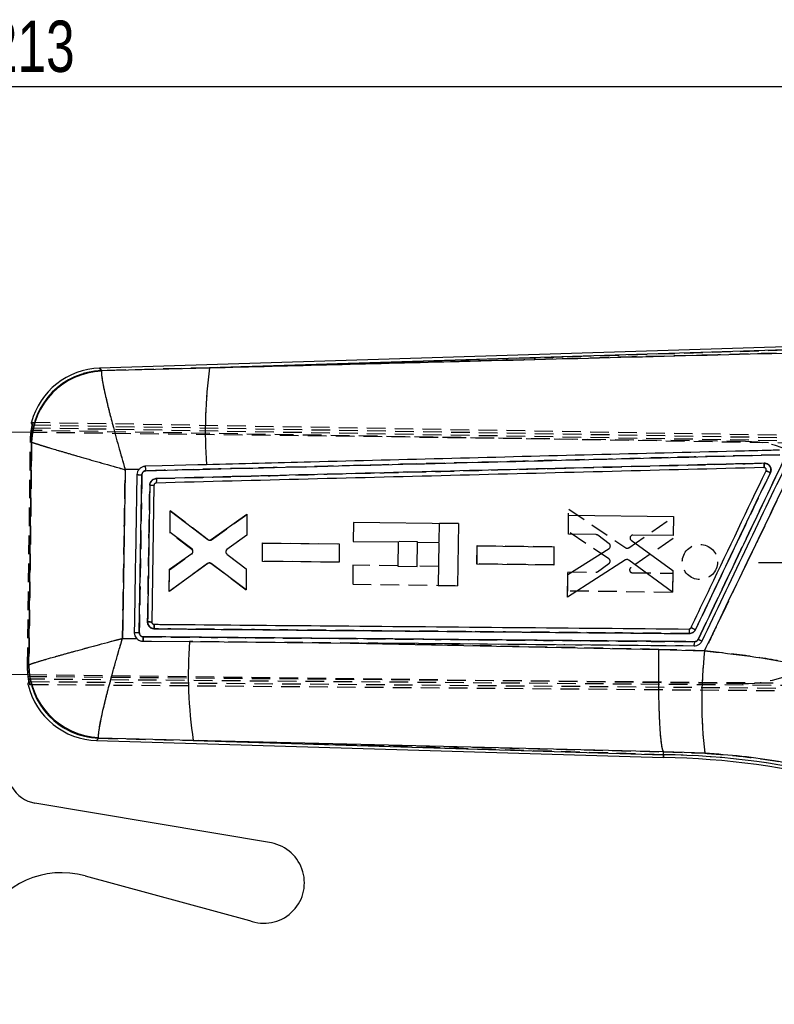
# Model space of a CAD drawing. Extents: x 72 to 515, y 20 to 374.
# Tile 10 of 25: x 167 to 235, y 285 to 374. Entities that reach past the tile are written whole.
import ezdxf

# ---------------------------------------------------------------- set-up
doc = ezdxf.new("R2010")
doc.units = 0
doc.header["$LTSCALE"] = 1.333333
doc.linetypes.add('HIDDEN', pattern=[1.905, 1.27, -0.635])
doc.layers.get('0').update_dxf_attribs({"linetype": 'CONTINUOUS'})
doc.styles.add('SLDTEXTSTYLE0', font='TXT', dxfattribs={"width": 0.75})
doc.dimstyles.new('SLDDIMSTYLE2', dxfattribs={"dimtxt": 4.666667, "dimasz": 4.402667, "dimexe": 0, "dimexo": 0.0625, "dimgap": 1.166667, "dimtad": 1, "dimdec": 0, "dimrnd": 1e-09, "dimzin": 12, "dimtxsty": 'SLDTEXTSTYLE0', "dimsah": 1, "dimcen": 0.09, "dimazin": 3, "dimtfac": 1, "dimtdec": 0, "dimtofl": 0, "dimtmove": 0, "dimatfit": 3, "dimtolj": 1, "dimtzin": 12})

# ---------------------------------------------------------------- blocks, each defined once
blk = doc.blocks.new('_D_4')
at = {"color": 179, "linetype": 'CONTINUOUS'}
for p, q in [((233.727, 324.899), (294.695, 324.899)), ((293.362, 324.899), (293.362, 272.832)), ((147.305, 272.832), (294.695, 272.832))]:
    blk.add_line(p, q, dxfattribs=at)
for points in [[(293.362, 324.899), (292.684, 320.497), (294.039, 320.497)], [(293.362, 272.832), (294.039, 277.235), (292.684, 277.235)]]:
    blk.add_solid(points, dxfattribs=at)
at = {"color": 179, "linetype": 'CONTINUOUS', "insert": (287.346, 291.2, 0.1), "char_height": 4.6667, "attachment_point": 1, "rotation": 90, "style": 'SLDTEXTSTYLE0'}
blk.add_mtext('52', dxfattribs=at)
blk = doc.blocks.new('_D_5')
at = {"color": 179, "linetype": 'CONTINUOUS'}
for p, q in [((72.475, 332.068), (72.475, 369.467)), ((285.136, 322.906), (285.136, 369.467)), ((285.136, 368.134), (72.475, 368.134))]:
    blk.add_line(p, q, dxfattribs=at)
for points in [[(72.475, 368.134), (76.878, 367.457), (76.878, 368.811)], [(285.136, 368.134), (280.734, 368.811), (280.734, 367.457)]]:
    blk.add_solid(points, dxfattribs=at)
at = {"color": 179, "linetype": 'CONTINUOUS', "insert": (163.742, 374.15, 0.1), "char_height": 4.6667, "attachment_point": 1, "style": 'SLDTEXTSTYLE0'}
blk.add_mtext('213', dxfattribs=at)

msp = doc.modelspace()

# ---------------------------------------------------------------- linework, layer by layer
at = {"color": 7, "linetype": 'CONTINUOUS'}
for p, q in [((241.955, 344.6663), (173.8026, 342.5547)), ((241.9633, 344.396), (183.8152, 342.5944)), ((173.9941, 342.3474), (173.9831, 342.2894)), ((173.9941, 342.3474), (183.8152, 342.5944)), ((167.593, 336.7208), (165.5387, 336.7468)), ((167.585, 336.7209), (167.6067, 336.8979)), ((167.6207, 335.8562), (167.5248, 335.9416)), ((167.6335, 335.8404), (167.6207, 335.8562)), ((177.4146, 333.3738), (176.1465, 333.3366)), ((177.4271, 318.5213), (177.659, 332.8751)), ((178.7606, 331.9214), (178.5577, 319.4901)), ((180.2199, 327.6402), (180.2451, 329.6001)), ((180.2451, 329.6001), (183.6568, 326.9885)), ((183.9583, 326.9832), (187.2159, 329.3018)), ((187.2159, 329.3018), (187.1911, 327.3772)), ((196.8955, 328.5341), (196.8738, 326.8204)), ((206.4346, 328.4134), (196.8955, 328.5341)), ((216.4376, 327.4602), (216.4599, 329.1967)), ((216.4599, 329.1967), (225.9991, 329.0777)), ((225.9991, 329.0777), (225.9767, 327.3412)), ((182.2037, 326.141), (180.2199, 327.6402)), ((206.4346, 328.4134), (206.3631, 322.7715)), ((187.1911, 327.3772), (185.3956, 326.07)), ((188.615, 325.0008), (188.6364, 326.6671)), ((188.6364, 326.6671), (195.6099, 326.5801)), ((196.8738, 326.8204), (200.9625, 326.7686)), ((200.9625, 326.7686), (200.9347, 324.5703)), ((202.7024, 324.5479), (202.7302, 326.7463)), ((202.7302, 326.7463), (204.6593, 326.7218)), ((204.6593, 326.7218), (204.6095, 322.7937)), ((218.9698, 327.4286), (216.4376, 327.4602)), ((220.1516, 326.6044), (219.1182, 327.3782)), ((222.1443, 326.9269), (225.9361, 324.1811)), ((225.9767, 327.3412), (222.2972, 327.3871)), ((195.6099, 326.5801), (195.5885, 324.9139)), ((208.1283, 324.7498), (208.1496, 326.4161)), ((208.1496, 326.4161), (215.1233, 326.3291)), ((215.1233, 326.3291), (215.1019, 324.6629)), ((216.3908, 323.809), (220.1352, 326.1851)), ((180.1769, 324.2918), (182.1976, 325.7299)), ((185.3891, 325.6623), (187.1517, 324.3098)), ((195.5885, 324.9139), (188.615, 325.0008)), ((221.6316, 325.1292), (216.3643, 321.7456)), ((225.9105, 322.1872), (221.9187, 325.1202)), ((183.6646, 324.8126), (180.1508, 322.261)), ((180.1508, 322.261), (180.1769, 324.2918)), ((187.1274, 322.4208), (183.9664, 324.8097)), ((187.1517, 324.3098), (187.1274, 322.4208)), ((200.9347, 324.5703), (202.7024, 324.5479)), ((215.1019, 324.6629), (208.1283, 324.7498)), ((225.9361, 324.1811), (225.9105, 322.1872)), ((216.3643, 321.7456), (216.3908, 323.809)), ((204.6095, 322.7937), (206.3631, 322.7715)), ((178.5577, 319.4901), (178.5577, 319.4901)), ((178.7407, 319.2841), (178.7601, 319.2829)), ((175.8983, 317.9983), (177.221, 317.9712)), ((181.9863, 317.707), (182.2903, 317.7044)), ((182.2903, 317.7044), (196.5862, 317.5797)), ((196.5862, 317.5797), (224.6748, 317.0058)), ((224.6748, 317.0058), (228.8225, 316.8793)), ((167.2659, 315.4943), (167.3657, 315.5811)), ((167.3657, 315.5811), (167.3821, 315.6017)), ((165.2602, 314.7486), (167.3134, 314.7226)), ((167.3223, 314.5453), (167.3004, 314.7745)), ((173.7447, 308.9232), (173.7287, 308.9992)), ((182.3351, 308.7199), (173.7447, 308.9232)), ((173.5467, 308.7142), (225.0824, 307.1618)), ((182.3351, 308.7199), (225.0882, 307.4321)), ((225.0882, 307.4321), (225.0936, 307.686)), ((225.0936, 307.686), (225.0933, 307.687)), ((228.8359, 307.5634), (225.0936, 307.686)), ((189.4438, 299.4109), (167.9413, 303.0337)), ((172.4891, 296.424), (187.444, 292.348))]:
    msp.add_line(p, q, dxfattribs=at)
at = {"color": 7, "linetype": 'HIDDEN'}
for p, q in [((183.8152, 342.5944), (241.9633, 344.396)), ((173.9941, 342.3474), (173.8026, 342.5547)), ((173.9941, 342.3474), (173.9831, 342.2894)), ((183.8152, 342.5944), (173.9941, 342.3474)), ((167.6288, 337.6478), (254.5955, 336.1672)), ((167.6757, 337.3956), (255.0592, 335.9354)), ((167.5248, 335.9416), (167.6514, 337.1474)), ((232.5333, 335.8986), (167.593, 336.7208)), ((254.9402, 335.4385), (167.6067, 336.8979)), ((167.6514, 337.1474), (254.4762, 335.6691)), ((167.2659, 315.4943), (167.5248, 335.9416)), ((167.5248, 335.9416), (167.6207, 335.8562)), ((167.6207, 335.8562), (167.6335, 335.8404)), ((176.1465, 333.3366), (177.4146, 333.3738)), ((234.2211, 333.5248), (234.2203, 333.5248)), ((234.3495, 333.4814), (234.2899, 333.5139)), ((180.2185, 327.579), (180.2439, 329.6098)), ((180.2439, 329.6098), (183.6919, 326.97)), ((216.44, 327.6948), (216.4657, 329.7581)), ((216.4657, 329.7581), (221.6457, 326.2423)), ((183.9937, 326.9653), (187.2142, 329.2734)), ((187.2142, 329.2734), (187.1906, 327.3844)), ((204.6815, 328.478), (204.6593, 326.7244)), ((206.4351, 328.4558), (204.6815, 328.478)), ((206.4351, 328.4558), (206.4346, 328.419)), ((221.9329, 326.244), (225.9977, 329.0749)), ((225.9977, 329.0749), (225.9728, 327.081)), ((182.2022, 326.0902), (180.2185, 327.579)), ((220.123, 325.2246), (216.44, 327.6948)), ((187.1906, 327.3844), (185.3944, 326.0769)), ((188.6154, 325.0103), (188.6362, 326.6766)), ((188.6362, 326.6766), (195.6097, 326.5869)), ((200.9628, 326.795), (200.9625, 326.7694)), ((202.7306, 326.7727), (200.9628, 326.795)), ((202.7302, 326.747), (202.7306, 326.7727)), ((225.9728, 327.081), (222.1127, 324.4321)), ((195.6097, 326.5869), (195.5889, 324.9207)), ((208.1288, 324.7671), (208.1496, 326.4334)), ((208.1496, 326.4334), (215.1231, 326.3438)), ((215.1231, 326.3438), (215.1024, 324.6776)), ((180.1767, 324.2306), (182.1978, 325.6791)), ((185.3905, 325.6692), (187.1524, 324.317)), ((195.5889, 324.9207), (188.6154, 325.0103)), ((183.629, 324.7951), (180.1523, 322.2707)), ((180.1523, 322.2707), (180.1767, 324.2306)), ((187.1284, 322.3924), (183.9306, 324.7927)), ((187.1524, 324.317), (187.1284, 322.3924)), ((196.8463, 324.6484), (196.8246, 322.9347)), ((200.935, 324.5967), (196.8463, 324.6484)), ((204.6318, 324.5499), (202.7027, 324.5743)), ((215.1024, 324.6776), (208.1288, 324.7671)), ((216.3727, 322.3069), (216.3944, 324.0435)), ((216.3944, 324.0435), (218.9265, 324.011)), ((219.0761, 324.0576), (220.1288, 324.8049)), ((222.2539, 323.9682), (225.9334, 323.9209)), ((225.9334, 323.9209), (225.9118, 322.1844)), ((196.8246, 322.9347), (206.3637, 322.8139)), ((225.9118, 322.1844), (216.3727, 322.3069)), ((178.5577, 319.4901), (178.5577, 319.4901)), ((178.7407, 319.2841), (178.7601, 319.2829)), ((177.221, 317.9712), (175.8983, 317.9983)), ((182.2903, 317.7044), (181.9863, 317.707)), ((228.8225, 316.8793), (224.6748, 317.0058)), ((167.3657, 315.5811), (167.2659, 315.4943)), ((167.3821, 315.6017), (167.3657, 315.5811)), ((167.3604, 314.2947), (167.3004, 314.7745)), ((167.3134, 314.7226), (232.2548, 313.9004)), ((167.3223, 314.5453), (270.5451, 313.6562)), ((270.4406, 313.4394), (167.3604, 314.2947)), ((270.7512, 312.9368), (167.3239, 313.795)), ((270.855, 313.1547), (167.378, 314.046)), ((173.5467, 308.7142), (173.7447, 308.9232)), ((173.7447, 308.9232), (173.7287, 308.9992)), ((173.7447, 308.9232), (182.3351, 308.7199)), ((225.0882, 307.4321), (182.3351, 308.7199)), ((225.0882, 307.4321), (225.0936, 307.686)), ((225.0933, 307.687), (225.0936, 307.686)), ((225.0936, 307.686), (228.8359, 307.5634))]:
    msp.add_line(p, q, dxfattribs=at)
at = {"color": 8, "linetype": 'CONTINUOUS'}
for p, q in [((173.8026, 342.5547), (173.9941, 342.3474)), ((173.7447, 308.9232), (173.5467, 308.7142)), ((225.0824, 307.1628), (225.0882, 307.4321))]:
    msp.add_line(p, q, dxfattribs=at)
at = {"color": 7, "linetype": 'CONTINUOUS', "flags": 128}
for points in [[(183.5297, 333.7866), (182.7368, 333.7663), (179.4959, 333.6835), (177.9819, 333.6448)], [(177.7614, 317.7436), (178.5233, 317.737), (181.9863, 317.707)], [(227.8645, 317.302), (202.8123, 317.5249), (196.5862, 317.5797)], [(225.0933, 307.687), (197.5566, 308.3521), (182.3351, 308.7199)]]:
    msp.add_lwpolyline(points, dxfattribs=at)
at = {"color": 7, "linetype": 'HIDDEN', "flags": 128}
for points in [[(224.6748, 317.0058), (206.4508, 317.3791), (196.5862, 317.5797)], [(182.3351, 308.7199), (197.5566, 308.3521), (225.0933, 307.687)]]:
    msp.add_lwpolyline(points, dxfattribs=at)
at = {"color": 7, "linetype": 'HIDDEN'}
msp.add_circle((228.3944, 324.9501), 1.6, dxfattribs=at)
at = {"color": 7, "linetype": 'CONTINUOUS'}
for centre, radius, start, end in [((174.2432, 335.7284), 6.6237, 92.15451, 178.894692), ((174.0069, 335.9604), 6.5975, 91.533084, 165.193676), ((174.2703, 335.6563), 6.6393, 92.47931, 178.410986), ((227.1031, 336.7829), 43.6763, 172.353562, 183.933776), ((178.4218, 380.8558), 47.9868, 268.575427, 269.089148), ((178.971, 362.5583), 30.6376, 268.894364, 269.606476), ((219.0385, 300.333), 20.5038, 64.145259, 65.357297), ((177.9855, 358.3896), 39.8722, 268.57622, 269.197644), ((222.3537, 314.7734), 40.4739, 175.843426, 188.601667), ((226.4179, 317.6141), 1.4799, 347.825352, 3.240425), ((221.9364, 304.5737), 14.7442, 63.264303, 64.729403), ((270.0994, 312.2807), 41.5323, 173.642982, 186.521909), ((173.9895, 315.5426), 6.6239, 179.667259, 267.881942), ((174.0253, 315.6358), 6.6432, 180.294704, 267.441401), ((173.7454, 315.3087), 6.5975, 193.28118, 268.525669), ((224.2009, 237.7562), 69.4111, 75.274601, 89.27215), ((224.2009, 237.7562), 69.6815, 75.274601, 89.270386), ((168.4397, 305.992), 3, 209.661075, 260.436631), ((188.7524, 295.7921), 3.6843, 249.197051, 79.183971), ((170.3854, 288.7055), 8, 74.754211, 153.271631)]:
    msp.add_arc(centre, radius, start, end, dxfattribs=at)
at = {"color": 7, "linetype": 'HIDDEN'}
for centre, radius, start, end in [((174.2432, 335.7284), 6.6237, 92.15451, 178.894692), ((174.2703, 335.6563), 6.6393, 92.47931, 178.410986), ((227.1031, 336.7829), 43.6763, 172.353562, 183.933776), ((232.3941, 324.8995), 11, 269.274601, 89.274601), ((178.2875, 378.6352), 45.7636, 268.67448, 269.213153), ((179.2771, 367.2562), 35.3386, 268.545125, 269.1625), ((219.2591, 300.9236), 19.875, 63.975199, 65.225557), ((177.4676, 332.0105), 13.4892, 267.991355, 269.828284), ((222.3537, 314.7734), 40.4739, 175.843426, 188.601667), ((226.4179, 317.6142), 1.4799, 347.820456, 3.235558), ((221.8754, 304.4118), 14.9162, 63.334895, 64.783088), ((270.0994, 312.2807), 41.5323, 173.642982, 186.521909), ((173.9895, 315.5426), 6.6239, 179.667259, 267.881942), ((174.0253, 315.6358), 6.6432, 180.294704, 267.441401), ((224.2009, 237.7562), 69.6815, 75.274601, 89.270386)]:
    msp.add_arc(centre, radius, start, end, dxfattribs=at)
at = {"color": 7, "linetype": 'CONTINUOUS'}
for points, knots in [([(183.8152, 342.5944), (191.3827, 342.7883), (209.4025, 343.2498), (227.4228, 343.7123), (237.8754, 343.9806)], [0, 0, 0, 0, 0.41995866, 1, 1, 1, 1]), ([(173.9831, 342.2894), (173.9802, 342.2038), (173.9745, 342.0326), (174.0468, 341.5196), (174.1752, 340.8389), (174.3712, 339.9396), (174.6459, 338.7945), (175.0328, 337.2887), (175.5308, 335.4609), (175.9329, 334.0613), (176.1446, 333.3429), (176.1465, 333.3366)], [0, 0, 0, 0, 0.1063495, 0.2127071, 0.3159332, 0.4191703, 0.5453603, 0.6715733, 0.8309004, 0.9985165, 1, 1, 1, 1]), ([(167.6067, 336.8979), (167.6158, 336.9544), (167.634, 337.0674), (167.6585, 337.2178), (167.6749, 337.3305), (167.6792, 337.3838), (167.6766, 337.3928), (167.6757, 337.3956)], [0, 0, 0, 0, 0.2277139, 0.4554655, 0.6819316, 0.9046861, 1, 1, 1, 1]), ([(167.6757, 337.3956), (167.6539, 337.4378), (167.6103, 337.5223), (167.6226, 337.606), (167.6288, 337.6478)], [0, 0, 0, 0, 0.4997609, 1, 1, 1, 1]), ([(167.3821, 315.6017), (167.4236, 318.9487), (167.5073, 325.6949), (167.5912, 332.4412), (167.6335, 335.8404)], [0, 0, 0, 0, 0.4961313, 1, 1, 1, 1]), ([(167.6335, 335.8404), (167.6922, 335.8173), (167.8096, 335.7712), (168.2477, 335.6296), (168.8601, 335.4405), (169.6946, 335.1898), (170.7815, 334.8696), (172.2354, 334.4477), (174.0278, 333.9344), (175.4203, 333.5407), (176.1401, 333.3383), (176.1465, 333.3366)], [0, 0, 0, 0, 0.106349, 0.21270604, 0.31593199, 0.41916904, 0.54535904, 0.67157207, 0.83089935, 0.99851652, 1, 1, 1, 1]), ([(178.0171, 333.2374), (188.4064, 333.501), (207.6217, 333.9886), (226.8377, 334.4715), (235.6641, 334.6934)], [0, 0, 0, 0, 0.5406791, 1, 1, 1, 1]), ([(235.6296, 335.1086), (235.377, 335.1023), (234.0441, 335.0687), (228.3898, 334.926), (214.4324, 334.5731), (198.3987, 334.1659), (186.6865, 333.8671), (183.5297, 333.7866)], [0, 0, 0, 0, 0.0145447, 0.0767507, 0.3255746, 0.8182256, 1, 1, 1, 1]), ([(228.8225, 316.8793), (229.2208, 317.7057), (230.9364, 321.2643), (233.8622, 327.339), (236.3882, 332.5879), (237.5988, 335.1037)], [0, 0, 0, 0, 0.136056, 0.5859231, 1, 1, 1, 1]), ([(234.236, 333.9212), (225.0172, 333.6895), (206.5957, 333.2263), (188.1751, 332.759), (178.9729, 332.5256)], [0, 0, 0, 0, 0.5004385, 1, 1, 1, 1]), ([(236.0054, 334.1666), (234.7095, 331.4566), (232.1178, 326.0367), (229.5263, 320.6168), (228.2306, 317.9069)], [0, 0, 0, 0, 0.500012, 1, 1, 1, 1]), ([(236.3467, 334.001), (235.0505, 331.2911), (232.458, 325.8713), (229.8656, 320.4515), (228.5694, 317.7416)], [0, 0, 0, 0, 0.4999999, 1, 1, 1, 1]), ([(234.2203, 333.5248), (234.2234, 333.5307), (234.2296, 333.5427), (234.2357, 333.634), (234.2384, 333.7646), (234.2368, 333.869), (234.236, 333.9212)], [0, 0, 0, 0, 0.25, 0.5, 0.75, 1, 1, 1, 1]), ([(234.8019, 333.0514), (234.805, 333.0582), (234.8363, 333.1275), (234.8697, 333.2714), (234.8478, 333.4792), (234.7584, 333.6678), (234.6123, 333.815), (234.4305, 333.9079), (234.2989, 333.9169), (234.236, 333.9212)], [0, 0, 0, 0, 0.0182714, 0.1844508, 0.3507219, 0.5169996, 0.681388, 0.8477889, 1, 1, 1, 1]), ([(176.1465, 333.3366), (176.1052, 330.7439), (176.0238, 325.6311), (175.9398, 320.5183), (175.8983, 317.9983)], [0, 0, 0, 0, 0.5070976, 1, 1, 1, 1]), ([(177.2288, 332.8838), (177.2389, 332.9708), (177.2589, 333.1446), (177.3536, 333.3017), (177.4121, 333.3709), (177.4146, 333.3738)], [0, 0, 0, 0, 0.4890751, 0.978152, 1, 1, 1, 1]), ([(177.9819, 333.6448), (177.9411, 333.6418), (177.8584, 333.6358), (177.7365, 333.6013), (177.6192, 333.5472), (177.5081, 333.4726), (177.4461, 333.4071), (177.4146, 333.3738)], [0, 0, 0, 0, 0.1896949, 0.384348, 0.5831715, 0.7877598, 1, 1, 1, 1]), ([(177.659, 332.8751), (177.6605, 332.8966), (177.665, 332.9595), (177.7039, 333.0591), (177.7847, 333.1551), (177.8933, 333.2217), (177.9759, 333.2322), (178.0171, 333.2375)], [0, 0, 0, 0, 0.1154179, 0.3365862, 0.5577774, 0.7789854, 1, 1, 1, 1]), ([(178.0176, 333.2375), (178.0158, 333.2909), (178.0121, 333.3976), (178.0025, 333.5325), (177.9918, 333.6254), (177.985, 333.6384), (177.9817, 333.6448)], [0, 0, 0, 0, 0.252537, 0.5050741, 0.7576111, 1, 1, 1, 1]), ([(234.2211, 333.5248), (225.0105, 333.292), (206.5894, 332.8265), (188.169, 332.3565), (178.9589, 332.1214)], [0, 0, 0, 0, 0.5, 1, 1, 1, 1]), ([(227.5877, 318.9694), (227.7045, 319.2136), (228.2884, 320.4344), (230.5626, 325.1892), (232.7201, 329.6997), (234.4104, 333.2336)], [0, 0, 0, 0, 0.0513526, 0.256763, 1, 1, 1, 1]), ([(227.98, 318.7844), (229.1169, 321.1622), (231.3908, 325.9179), (233.6649, 330.6735), (234.8019, 333.0514)], [0, 0, 0, 0, 0.4999838, 1, 1, 1, 1]), ([(234.2899, 333.5139), (234.2888, 333.5143), (234.2668, 333.5217), (234.2434, 333.5233), (234.2211, 333.5248)], [0, 0, 0, 0, 0.050918, 1, 1, 1, 1]), ([(234.4104, 333.2336), (234.4174, 333.2534), (234.4325, 333.2959), (234.4279, 333.3656), (234.4007, 333.4309), (234.3539, 333.4847), (234.3114, 333.5041), (234.2899, 333.5139)], [0, 0, 0, 0, 0.1822414, 0.3920721, 0.5935178, 0.7952753, 1, 1, 1, 1]), ([(234.4104, 333.2336), (234.4154, 333.2315), (234.4265, 333.2268), (234.4856, 333.1997), (234.5791, 333.1562), (234.6786, 333.1096), (234.7546, 333.0737), (234.7897, 333.0571), (234.8019, 333.0514)], [0, 0, 0, 0, 0.1717981, 0.3866496, 0.601505, 0.8163656, 0.9362305, 1, 1, 1, 1]), ([(176.9948, 318.5298), (176.9993, 318.8004), (177.0217, 320.1535), (177.1008, 324.9382), (177.1735, 329.4523), (177.2288, 332.8838)], [0, 0, 0, 0, 0.0565615, 0.2828077, 1, 1, 1, 1]), ([(178.9729, 332.5256), (178.938, 332.5228), (178.835, 332.5147), (178.6716, 332.4495), (178.5139, 332.3149), (178.4043, 332.1336), (178.388, 331.9958), (178.3798, 331.9264)], [0, 0, 0, 0, 0.1130627, 0.3342076, 0.5552359, 0.7762076, 1, 1, 1, 1]), ([(178.9589, 332.1214), (178.9361, 332.1186), (178.8904, 332.1128), (178.8304, 332.076), (178.7857, 332.0229), (178.7641, 331.9679), (178.7615, 331.9332), (178.7606, 331.9214)], [0, 0, 0, 0, 0.2211271, 0.4422435, 0.6636523, 0.8855598, 1, 1, 1, 1]), ([(178.9729, 332.5256), (178.9739, 332.4726), (178.9759, 332.3667), (178.9736, 332.2333), (178.9678, 332.1399), (178.9617, 332.1276), (178.9586, 332.1214)], [0, 0, 0, 0, 0.25000002, 0.50000003, 0.75000002, 1, 1, 1, 1]), ([(178.3798, 331.9264), (178.3755, 331.6558), (178.3536, 330.3026), (178.2866, 326.1583), (178.2241, 322.2846), (178.179, 319.4935)], [0, 0, 0, 0, 0.0653014, 0.326507, 1, 1, 1, 1]), ([(183.6568, 326.9885), (183.6813, 326.9733), (183.7303, 326.943), (183.8174, 326.932), (183.8965, 326.946), (183.9397, 326.972), (183.9583, 326.9832)], [0, 0, 0, 0, 0.2662342, 0.5324601, 0.7988463, 1, 1, 1, 1]), ([(219.1182, 327.3782), (219.0937, 327.3934), (219.048, 327.4217), (218.9946, 327.4264), (218.9698, 327.4286)], [0, 0, 0, 0, 0.5361381, 1, 1, 1, 1]), ([(222.0475, 327.1955), (222.0431, 327.1672), (222.0343, 327.1106), (222.0578, 327.0267), (222.0979, 326.9647), (222.1321, 326.9368), (222.1443, 326.9269)], [0, 0, 0, 0, 0.2812514, 0.5624803, 0.8443408, 1, 1, 1, 1]), ([(222.2972, 327.3871), (222.2684, 327.3846), (222.2108, 327.3795), (222.1343, 327.3362), (222.0753, 327.2736), (222.0566, 327.2209), (222.0475, 327.1955)], [0, 0, 0, 0, 0.25436034, 0.5087513, 0.76235762, 1, 1, 1, 1]), ([(182.1976, 325.7299), (182.2194, 325.7491), (182.2629, 325.7874), (182.2906, 325.8481), (182.2983, 325.883), (182.2998, 325.8898)], [0, 0, 0, 0, 0.4462368, 0.8924986, 1, 1, 1, 1]), ([(182.2998, 325.8898), (182.3023, 325.9188), (182.3071, 325.977), (182.2773, 326.0608), (182.2372, 326.1136), (182.2093, 326.1364), (182.2037, 326.141)], [0, 0, 0, 0, 0.3075023, 0.6149883, 0.9229656, 1, 1, 1, 1]), ([(185.2934, 325.896), (185.2924, 325.8741), (185.2902, 325.823), (185.3158, 325.7452), (185.3553, 325.691), (185.3833, 325.6673), (185.3891, 325.6623)], [0, 0, 0, 0, 0.2492569, 0.5807094, 0.9122669, 1, 1, 1, 1]), ([(185.3956, 326.07), (185.374, 326.0504), (185.3309, 326.0113), (185.302, 325.9462), (185.2953, 325.9069), (185.2934, 325.896)], [0, 0, 0, 0, 0.41989597, 0.83981472, 1, 1, 1, 1]), ([(220.1352, 326.1851), (220.1582, 326.2028), (220.2055, 326.2391), (220.2289, 326.2942), (220.241, 326.3225)], [0, 0, 0, 0, 0.4858825, 1, 1, 1, 1]), ([(220.241, 326.3225), (220.247, 326.3507), (220.2592, 326.4071), (220.2404, 326.493), (220.2021, 326.5607), (220.166, 326.592), (220.1516, 326.6044)], [0, 0, 0, 0, 0.27269956, 0.54538121, 0.81858672, 1, 1, 1, 1]), ([(183.9664, 324.8097), (183.9419, 324.8247), (183.8928, 324.8547), (183.8058, 324.8652), (183.7265, 324.8507), (183.6834, 324.8242), (183.6646, 324.8126)], [0, 0, 0, 0, 0.2653298, 0.5306514, 0.7961296, 1, 1, 1, 1]), ([(221.9187, 325.1202), (221.8938, 325.1348), (221.8442, 325.1641), (221.7569, 325.1734), (221.684, 325.1587), (221.6453, 325.1369), (221.6316, 325.1292)], [0, 0, 0, 0, 0.2817685, 0.5635328, 0.8452849, 1, 1, 1, 1]), ([(178.179, 319.4935), (178.1806, 319.4566), (178.1851, 319.3512), (178.2461, 319.184), (178.372, 319.0258), (178.5412, 318.9165), (178.6849, 318.8783), (178.7683, 318.8755), (178.7833, 318.875)], [0, 0, 0, 0, 0.11520156, 0.32968121, 0.54416898, 0.73805937, 0.95271288, 1, 1, 1, 1]), ([(178.179, 319.4935), (178.1954, 319.4933), (178.2613, 319.4924), (178.3681, 319.4912), (178.4743, 319.4902), (178.5443, 319.4898), (178.5533, 319.49), (178.5577, 319.4901)], [0, 0, 0, 0, 0.0815227, 0.3269488, 0.5513, 0.77565, 1, 1, 1, 1]), ([(178.5577, 319.4901), (178.5598, 319.4669), (178.564, 319.4206), (178.5989, 319.3586), (178.6507, 319.3116), (178.7017, 319.2897), (178.7325, 319.2852), (178.7407, 319.2841)], [0, 0, 0, 0, 0.2297669, 0.459546, 0.6889867, 0.9178217, 1, 1, 1, 1]), ([(178.7601, 319.2829), (178.9327, 319.2814), (180.1854, 319.2706), (185.7589, 319.2223), (201.8005, 319.0825), (216.762, 318.949), (227.4027, 318.854)], [0, 0, 0, 0, 0.01064376, 0.07726343, 0.34374214, 1, 1, 1, 1]), ([(178.7833, 318.875), (178.7834, 318.9283), (178.7836, 319.0351), (178.7786, 319.17), (178.7705, 319.2639), (178.7636, 319.2766), (178.7601, 319.2829)], [0, 0, 0, 0, 0.2510064, 0.5020129, 0.7530193, 1, 1, 1, 1]), ([(178.7833, 318.875), (186.8904, 318.8031), (203.1045, 318.6593), (219.3187, 318.5119), (227.4259, 318.4381)], [0, 0, 0, 0, 0.5, 1, 1, 1, 1]), ([(227.4027, 318.854), (227.4248, 318.856), (227.4706, 318.86), (227.5319, 318.8944), (227.5696, 318.9351), (227.584, 318.9623), (227.5877, 318.9694)], [0, 0, 0, 0, 0.2880977, 0.5968056, 0.8955624, 1, 1, 1, 1]), ([(227.4027, 318.854), (227.4061, 318.8472), (227.413, 318.833), (227.4211, 318.7385), (227.4262, 318.6006), (227.426, 318.4923), (227.4259, 318.4381)], [0, 0, 0, 0, 0.2373838, 0.49158919, 0.74579459, 1, 1, 1, 1]), ([(227.4259, 318.4381), (227.4499, 318.4388), (227.5421, 318.4414), (227.6986, 318.4885), (227.8724, 318.607), (227.9441, 318.7252), (227.98, 318.7844)], [0, 0, 0, 0, 0.1050574, 0.4029157, 0.7006328, 1, 1, 1, 1]), ([(167.3821, 315.6017), (167.4393, 315.6263), (167.5536, 315.6754), (167.9758, 315.8133), (168.5721, 315.9947), (169.3955, 316.2347), (170.472, 316.5388), (171.9269, 316.9401), (173.7385, 317.4291), (175.1575, 317.8043), (175.892, 317.9966), (175.8983, 317.9983)], [0, 0, 0, 0, 0.1034006, 0.2068087, 0.3097971, 0.4127969, 0.5390384, 0.6653038, 0.8275778, 0.9985112, 1, 1, 1, 1]), ([(173.7287, 308.9992), (173.7243, 309.0861), (173.7155, 309.2619), (173.781, 309.7695), (173.9026, 310.4447), (174.0931, 311.3374), (174.3644, 312.4789), (174.677, 313.6937), (174.984, 314.8294), (175.265, 315.8355), (175.5687, 316.8909), (175.7851, 317.6215), (175.8965, 317.992), (175.8983, 317.9983)], [0, 0, 0, 0, 0.1021161, 0.2066997, 0.3084776, 0.4125781, 0.5367644, 0.6649578, 0.7456712, 0.8273902, 0.9123769, 0.998512, 1, 1, 1, 1]), ([(177.221, 317.9712), (177.1776, 318.0221), (177.0778, 318.1392), (177.004, 318.3386), (176.9973, 318.4776), (176.9948, 318.5298)], [0, 0, 0, 0, 0.3243267, 0.7465327, 1, 1, 1, 1]), ([(177.221, 317.9712), (177.2735, 317.9258), (177.3587, 317.8522), (177.502, 317.7878), (177.6288, 317.7514), (177.7172, 317.7462), (177.7614, 317.7436)], [0, 0, 0, 0, 0.3444597, 0.5586637, 0.779072, 1, 1, 1, 1]), ([(177.7927, 318.1478), (177.7657, 318.1498), (177.6972, 318.155), (177.5939, 318.2002), (177.5006, 318.285), (177.4381, 318.3967), (177.4308, 318.4801), (177.4271, 318.5213)], [0, 0, 0, 0, 0.1406293, 0.3553175, 0.5699748, 0.787138, 1, 1, 1, 1]), ([(177.7927, 318.1478), (177.7923, 318.1198), (177.7913, 318.045), (177.7869, 317.9309), (177.7796, 317.8269), (177.7707, 317.7573), (177.7645, 317.7482), (177.7614, 317.7436)], [0, 0, 0, 0, 0.132792, 0.3553209, 0.5712064, 0.7870917, 1, 1, 1, 1]), ([(227.8954, 317.6977), (219.427, 317.7747), (203.8168, 317.9167), (187.116, 318.0654), (178.8836, 318.1381), (177.7927, 318.1478)], [0, 0, 0, 0, 0.5070623, 0.9346842, 1, 1, 1, 1]), ([(228.5694, 317.7416), (228.5241, 317.6668), (228.4335, 317.5172), (228.2135, 317.3667), (228.014, 317.3062), (227.896, 317.3029), (227.8645, 317.302)], [0, 0, 0, 0, 0.2971966, 0.5943847, 0.8918088, 1, 1, 1, 1]), ([(228.2306, 317.9069), (228.2236, 317.8937), (228.1975, 317.844), (228.13, 317.7714), (228.0196, 317.7088), (227.9368, 317.7014), (227.8954, 317.6977)], [0, 0, 0, 0, 0.1072255, 0.4047592, 0.7023318, 1, 1, 1, 1]), ([(225.0933, 307.687), (225.0603, 307.7563), (224.9933, 307.897), (224.9031, 308.4264), (224.8227, 309.1802), (224.7564, 310.147), (224.7047, 311.3106), (224.6701, 312.6187), (224.653, 314.0575), (224.6542, 315.4816), (224.6657, 316.4795), (224.6739, 316.9554), (224.6748, 317.0058)], [0, 0, 0, 0, 0.11040714, 0.22401615, 0.33442328, 0.4480321, 0.55844147, 0.67205249, 0.78246572, 0.89608078, 0.98898596, 1, 1, 1, 1]), ([(228.8225, 316.8793), (230.2043, 316.7251), (232.974, 316.416), (237.1246, 315.6985), (241.2707, 314.8081), (243.9925, 314.0494), (245.3568, 313.6691)], [0, 0, 0, 0, 0.2471325, 0.4953598, 0.7470679, 1, 1, 1, 1]), ([(167.378, 314.046), (167.3794, 314.0552), (167.3823, 314.0735), (167.3727, 314.1668), (167.3557, 314.2977), (167.3374, 314.4319), (167.3261, 314.5165), (167.3223, 314.5453)], [0, 0, 0, 0, 0.2193307, 0.4386166, 0.6593968, 0.8839744, 1, 1, 1, 1]), ([(167.3239, 313.795), (167.3189, 313.837), (167.3088, 313.9209), (167.3549, 314.0043), (167.378, 314.046)], [0, 0, 0, 0, 0.499755, 1, 1, 1, 1]), ([(241.9749, 305.3847), (240.9206, 305.6595), (238.8057, 306.2107), (235.5381, 306.8329), (232.2081, 307.3114), (229.9621, 307.4792), (228.8359, 307.5634)], [0, 0, 0, 0, 0.2462813, 0.4940393, 0.7462839, 1, 1, 1, 1])]:
    msp.add_open_spline(points, degree=3, knots=knots, dxfattribs=at)
at = {"color": 7, "linetype": 'HIDDEN'}
for points, knots in [([(237.8754, 343.9806), (227.4228, 343.7123), (209.4025, 343.2498), (191.3827, 342.7883), (183.8152, 342.5944)], [0, 0, 0, 0, 0.5800413, 1, 1, 1, 1]), ([(173.9831, 342.2894), (173.9802, 342.2038), (173.9745, 342.0326), (174.0468, 341.5196), (174.1752, 340.8389), (174.3712, 339.9396), (174.6459, 338.7945), (175.0328, 337.2887), (175.5308, 335.4609), (175.9329, 334.0613), (176.1446, 333.3429), (176.1465, 333.3366)], [0, 0, 0, 0, 0.10634955, 0.21270714, 0.31593317, 0.41917031, 0.5453603, 0.67157335, 0.83090043, 0.9985165, 1, 1, 1, 1]), ([(167.7379, 337.646), (167.7379, 337.646), (167.7379, 337.646), (167.7381, 337.646), (167.7386, 337.6459), (167.7406, 337.6444), (167.7426, 337.6308), (167.7359, 337.5756), (167.7153, 337.4649), (167.6855, 337.3176), (167.663, 337.205), (167.6514, 337.1474)], [0, 0, 0, 0, 0.0004407, 0.0022035, 0.0092548, 0.03746694, 0.15076744, 0.35768034, 0.56521331, 0.77729677, 1, 1, 1, 1]), ([(167.5248, 335.9416), (167.5291, 336.1013), (167.536, 336.3622), (167.5713, 336.6207), (167.585, 336.7209)], [0, 0, 0, 0, 0.6123136, 1, 1, 1, 1]), ([(167.6335, 335.8404), (167.5912, 332.4412), (167.5073, 325.6949), (167.4236, 318.9487), (167.3821, 315.6017)], [0, 0, 0, 0, 0.5038687, 1, 1, 1, 1]), ([(167.6335, 335.8404), (167.6922, 335.8173), (167.8096, 335.7712), (168.2477, 335.6296), (168.8601, 335.4405), (169.6946, 335.1898), (170.7815, 334.8696), (172.2354, 334.4477), (174.0278, 333.9344), (175.4203, 333.5407), (176.1401, 333.3383), (176.1465, 333.3366)], [0, 0, 0, 0, 0.106349, 0.212706, 0.315932, 0.419169, 0.545359, 0.6715721, 0.8308993, 0.9985165, 1, 1, 1, 1]), ([(235.664, 334.6934), (225.2743, 334.4322), (206.0583, 333.9491), (186.8432, 333.4614), (178.0173, 333.2374)], [0, 0, 0, 0, 0.5406799, 1, 1, 1, 1]), ([(237.5988, 335.1037), (236.3568, 332.5227), (233.8308, 327.2738), (230.9049, 321.1991), (229.2208, 317.7057), (228.8225, 316.8793)], [0, 0, 0, 0, 0.4248119, 0.8639419, 1, 1, 1, 1]), ([(178.9729, 332.5256), (188.1751, 332.759), (206.5957, 333.2263), (225.0172, 333.6895), (234.236, 333.9212)], [0, 0, 0, 0, 0.4995615, 1, 1, 1, 1]), ([(228.2304, 317.9065), (229.5262, 320.6165), (232.1175, 326.0361), (234.709, 331.4557), (236.0047, 334.1652)], [0, 0, 0, 0, 0.5000429, 1, 1, 1, 1]), ([(234.236, 333.9212), (234.2368, 333.869), (234.2384, 333.7646), (234.2357, 333.634), (234.2296, 333.5427), (234.2234, 333.5307), (234.2203, 333.5248)], [0, 0, 0, 0, 0.25, 0.5, 0.75, 1, 1, 1, 1]), ([(234.236, 333.9212), (234.2989, 333.9169), (234.4306, 333.9079), (234.6122, 333.815), (234.7586, 333.6677), (234.8469, 333.4796), (234.8738, 333.2623), (234.8267, 333.1241), (234.8019, 333.0514)], [0, 0, 0, 0, 0.152255, 0.3187038, 0.4831394, 0.6494651, 0.8157841, 1, 1, 1, 1]), ([(175.8983, 317.9983), (175.9398, 320.5183), (176.0238, 325.6311), (176.1052, 330.7439), (176.1465, 333.3366)], [0, 0, 0, 0, 0.49290239, 1, 1, 1, 1]), ([(178.0173, 333.2375), (177.9957, 333.2357), (177.933, 333.2306), (177.8339, 333.1906), (177.7389, 333.1088), (177.6736, 332.9996), (177.6639, 332.917), (177.659, 332.8759)], [0, 0, 0, 0, 0.1157904, 0.3372505, 0.5586634, 0.7800587, 1, 1, 1, 1]), ([(178.0173, 333.2374), (178.0155, 333.2908), (178.0119, 333.3976), (178.0024, 333.5324), (177.9916, 333.6254), (177.9847, 333.6384), (177.9814, 333.6448)], [0, 0, 0, 0, 0.252537, 0.5050741, 0.757611, 1, 1, 1, 1]), ([(234.8019, 333.0514), (234.6852, 332.8072), (233.5481, 330.4293), (231.2739, 325.6733), (229.1166, 321.1615), (227.9795, 318.7834)], [0, 0, 0, 0, 0.051342, 0.4999802, 1, 1, 1, 1]), ([(234.8019, 333.0514), (234.7897, 333.0571), (234.7546, 333.0737), (234.6786, 333.1096), (234.5791, 333.1562), (234.4856, 333.1997), (234.4265, 333.2268), (234.4154, 333.2315), (234.4104, 333.2336)], [0, 0, 0, 0, 0.0637695, 0.1836344, 0.398495, 0.6133504, 0.8282019, 1, 1, 1, 1]), ([(177.659, 332.8759), (177.5824, 328.0918), (177.5059, 323.307), (177.4272, 318.5221), (177.4271, 318.5213)], [0, 0, 0, 0, 0.99983364, 1, 1, 1, 1]), ([(178.3799, 331.9291), (178.3882, 331.9975), (178.4047, 332.1344), (178.5139, 332.3149), (178.6716, 332.4495), (178.835, 332.5147), (178.938, 332.5228), (178.9729, 332.5256)], [0, 0, 0, 0, 0.2216118, 0.4432043, 0.6648536, 0.8866197, 1, 1, 1, 1]), ([(178.9729, 332.5256), (178.9739, 332.4726), (178.9759, 332.3667), (178.9736, 332.2333), (178.9678, 332.1399), (178.9617, 332.1276), (178.9586, 332.1214)], [0, 0, 0, 0, 0.25, 0.5, 0.75, 1, 1, 1, 1]), ([(178.179, 319.4935), (178.1834, 319.7641), (178.2052, 321.1172), (178.2721, 325.2624), (178.3348, 329.137), (178.3799, 331.9291)], [0, 0, 0, 0, 0.0652876, 0.3264378, 1, 1, 1, 1]), ([(183.6919, 326.97), (183.7164, 326.9549), (183.7653, 326.9246), (183.8521, 326.9136), (183.9315, 326.9276), (183.9749, 326.9539), (183.9937, 326.9653)], [0, 0, 0, 0, 0.2653075, 0.5306068, 0.796063, 1, 1, 1, 1]), ([(182.1978, 325.6791), (182.2196, 325.6986), (182.2632, 325.7377), (182.299, 325.8195), (182.3059, 325.8853), (182.3012, 325.9209), (182.3003, 325.9278)], [0, 0, 0, 0, 0.3089365, 0.6179087, 0.9260436, 1, 1, 1, 1]), ([(182.3003, 325.9278), (182.2927, 325.9558), (182.2776, 326.0118), (182.2354, 326.0635), (182.2076, 326.0858), (182.2022, 326.0902)], [0, 0, 0, 0, 0.4459373, 0.8918508, 1, 1, 1, 1]), ([(185.3944, 326.0769), (185.378, 326.0624), (185.3396, 326.0285), (185.3014, 325.956), (185.2898, 325.8899), (185.2923, 325.8533), (185.2928, 325.8457)], [0, 0, 0, 0, 0.2492964, 0.5814106, 0.9134116, 1, 1, 1, 1]), ([(221.6457, 326.2423), (221.671, 326.2286), (221.7216, 326.2011), (221.8091, 326.1952), (221.8814, 326.2124), (221.9194, 326.2357), (221.9329, 326.244)], [0, 0, 0, 0, 0.2812463, 0.56247597, 0.84402745, 1, 1, 1, 1]), ([(183.9306, 324.7927), (183.9059, 324.8076), (183.8566, 324.8375), (183.7694, 324.8476), (183.6904, 324.8329), (183.6475, 324.8065), (183.629, 324.7951)], [0, 0, 0, 0, 0.266256, 0.532504, 0.798904, 1, 1, 1, 1]), ([(220.2253, 325.0846), (220.2147, 325.1117), (220.193, 325.1673), (220.1468, 325.2051), (220.123, 325.2246)], [0, 0, 0, 0, 0.4865579, 1, 1, 1, 1]), ([(220.1288, 324.8049), (220.1506, 324.8241), (220.1941, 324.8623), (220.2303, 324.9428), (220.2397, 325.0199), (220.2294, 325.0663), (220.2253, 325.0846)], [0, 0, 0, 0, 0.2740217, 0.5480726, 0.8214446, 1, 1, 1, 1]), ([(218.9265, 324.011), (218.9552, 324.0131), (219.0088, 324.0171), (219.0548, 324.0448), (219.0761, 324.0576)], [0, 0, 0, 0, 0.5356155, 1, 1, 1, 1]), ([(222.1127, 324.4321), (222.0907, 324.4136), (222.0468, 324.3766), (222.0093, 324.2975), (221.999, 324.2245), (222.0065, 324.1813), (222.0091, 324.1661)], [0, 0, 0, 0, 0.2825968, 0.5652244, 0.8471329, 1, 1, 1, 1]), ([(222.0091, 324.1661), (222.0182, 324.1388), (222.0365, 324.0842), (222.0961, 324.0202), (222.1707, 323.9772), (222.2266, 323.9712), (222.2539, 323.9682)], [0, 0, 0, 0, 0.2526536, 0.5052819, 0.7585621, 1, 1, 1, 1]), ([(178.5577, 319.4901), (178.5533, 319.49), (178.5443, 319.4898), (178.4743, 319.4902), (178.3681, 319.4912), (178.2613, 319.4924), (178.1954, 319.4933), (178.179, 319.4935)], [0, 0, 0, 0, 0.22435, 0.4487, 0.6730512, 0.9184773, 1, 1, 1, 1]), ([(178.7833, 318.875), (178.7749, 318.8752), (178.6982, 318.877), (178.5535, 318.91), (178.3707, 319.0239), (178.2388, 319.1951), (178.1834, 319.3641), (178.1801, 319.463), (178.179, 319.4935)], [0, 0, 0, 0, 0.0263205, 0.241049, 0.4558, 0.6901825, 0.9047186, 1, 1, 1, 1]), ([(178.7601, 319.2829), (178.7636, 319.2766), (178.7705, 319.2639), (178.7786, 319.17), (178.7836, 319.0351), (178.7834, 318.9283), (178.7833, 318.875)], [0, 0, 0, 0, 0.2469807, 0.4979871, 0.7489936, 1, 1, 1, 1]), ([(227.4259, 318.4381), (219.3187, 318.5119), (211.2022, 318.5857), (194.9881, 318.7313), (186.881, 318.8032), (178.7833, 318.875)], [0, 0, 0, 0, 0.5, 0.5005764, 1, 1, 1, 1]), ([(227.4027, 318.854), (227.4061, 318.8472), (227.413, 318.833), (227.4211, 318.7385), (227.4262, 318.6006), (227.426, 318.4923), (227.4259, 318.4381)], [0, 0, 0, 0, 0.2373838, 0.4915892, 0.7457946, 1, 1, 1, 1]), ([(227.9795, 318.7834), (227.9437, 318.7245), (227.8721, 318.6068), (227.6986, 318.4885), (227.5421, 318.4414), (227.4499, 318.4388), (227.4259, 318.4381)], [0, 0, 0, 0, 0.2982203, 0.5964248, 0.8947706, 1, 1, 1, 1]), ([(167.3821, 315.6017), (167.4357, 315.6249), (167.5429, 315.6713), (168.0397, 315.8348), (168.8953, 316.0915), (170.1504, 316.4488), (171.6146, 316.855), (173.3367, 317.3214), (174.8635, 317.7267), (175.6709, 317.9387), (175.892, 317.9966), (175.8983, 317.9983)], [0, 0, 0, 0, 0.0985867, 0.1971796, 0.3780271, 0.505567, 0.6331328, 0.8099463, 0.948088, 0.9985108, 1, 1, 1, 1]), ([(173.7287, 308.9992), (173.7244, 309.0827), (173.7157, 309.2496), (173.79, 309.8527), (173.9729, 310.8093), (174.2836, 312.1492), (174.6696, 313.677), (175.1486, 315.4366), (175.5913, 316.9696), (175.8306, 317.7727), (175.8965, 317.992), (175.8983, 317.9983)], [0, 0, 0, 0, 0.09858686, 0.19717984, 0.37802755, 0.50556767, 0.63313369, 0.80994734, 0.94808839, 0.99851079, 1, 1, 1, 1]), ([(177.4271, 318.5213), (177.4308, 318.4801), (177.4381, 318.3967), (177.5006, 318.285), (177.5939, 318.2002), (177.6972, 318.155), (177.7657, 318.1498), (177.7927, 318.1478)], [0, 0, 0, 0, 0.2128619, 0.4300252, 0.6446824, 0.8593707, 1, 1, 1, 1]), ([(177.7614, 317.7436), (177.7645, 317.7482), (177.7707, 317.7573), (177.7796, 317.8269), (177.7869, 317.9309), (177.7913, 318.045), (177.7923, 318.1198), (177.7927, 318.1478)], [0, 0, 0, 0, 0.2129083, 0.4287936, 0.6446791, 0.867208, 1, 1, 1, 1]), ([(177.7927, 318.1478), (186.0252, 318.0747), (197.504, 317.9729), (214.2049, 317.8224), (222.6734, 317.7453), (227.8955, 317.6977)], [0, 0, 0, 0, 0.49293768, 0.68732067, 1, 1, 1, 1]), ([(227.8645, 317.302), (222.6425, 317.3488), (207.4509, 317.4848), (192.2596, 317.6174), (182.2903, 317.7044)], [0, 0, 0, 0, 0.3437488, 1, 1, 1, 1]), ([(227.8955, 317.6977), (227.9103, 317.6981), (227.9664, 317.6997), (228.0612, 317.7284), (228.1658, 317.8), (228.2089, 317.871), (228.2304, 317.9065)], [0, 0, 0, 0, 0.1075858, 0.4054089, 0.7031831, 1, 1, 1, 1]), ([(225.0933, 307.687), (225.0603, 307.7563), (224.9933, 307.897), (224.9031, 308.4264), (224.8227, 309.1802), (224.7564, 310.147), (224.7047, 311.3106), (224.6701, 312.6187), (224.653, 314.0575), (224.6542, 315.4816), (224.6657, 316.4795), (224.6739, 316.9554), (224.6748, 317.0058)], [0, 0, 0, 0, 0.1104071, 0.2240162, 0.3344233, 0.4480321, 0.5584415, 0.6720525, 0.7824657, 0.8960808, 0.988986, 1, 1, 1, 1]), ([(245.3568, 313.6691), (244.0244, 314.041), (241.3534, 314.7864), (237.241, 315.6759), (233.0588, 316.4053), (230.2368, 316.7211), (228.8225, 316.8793)], [0, 0, 0, 0, 0.2470648, 0.4952927, 0.7470597, 1, 1, 1, 1]), ([(167.3004, 314.7745), (167.2916, 314.8555), (167.2658, 315.0945), (167.2658, 315.3352), (167.2659, 315.4943)], [0, 0, 0, 0, 0.338625, 1, 1, 1, 1]), ([(167.3604, 314.2947), (167.3702, 314.2377), (167.3899, 314.1237), (167.4164, 313.9721), (167.4341, 313.8592), (167.4392, 313.8018), (167.4349, 313.7962), (167.4333, 313.7941)], [0, 0, 0, 0, 0.21932, 0.43869883, 0.65612305, 0.86836987, 1, 1, 1, 1]), ([(225.0882, 307.4321), (225.0844, 307.2526), (225.0805, 307.0724), (225.0824, 307.1625), (225.0824, 307.1628)], [0, 0, 0, 0, 0.9961872, 1, 1, 1, 1]), ([(228.8359, 307.5634), (229.9297, 307.4821), (232.1233, 307.3191), (235.4213, 306.8522), (238.7228, 306.2308), (240.8886, 305.6673), (241.9749, 305.3847)], [0, 0, 0, 0, 0.2464155, 0.4941732, 0.7463004, 1, 1, 1, 1])]:
    msp.add_open_spline(points, degree=3, knots=knots, dxfattribs=at)

# ---------------------------------------------------------------- dimensions: what is measured, and where the dimension line sits
at = {"color": 179, "linetype": 'CONTINUOUS'}
dim = msp.add_linear_dim(base=(72.4752, 368.1342), p1=(285.1363, 321.5731), p2=(72.4752, 330.7347), dimstyle='SLDDIMSTYLE2', dxfattribs=at)
dim.commit()
dim.dimension.update_dxf_attribs({"geometry": '_D_5', "text_midpoint": (170.8099, 368.1342), "dimtype": 160})
dim = msp.add_linear_dim(base=(293.3617, 272.8324), p1=(232.3941, 324.8995), p2=(145.9713, 272.8324), angle=90, dimstyle='SLDDIMSTYLE2', dxfattribs=at)
dim.commit()
dim.dimension.update_dxf_attribs({"geometry": '_D_4', "text_midpoint": (293.3617, 296.5437), "dimtype": 160})

doc.saveas('drawing.dxf')
